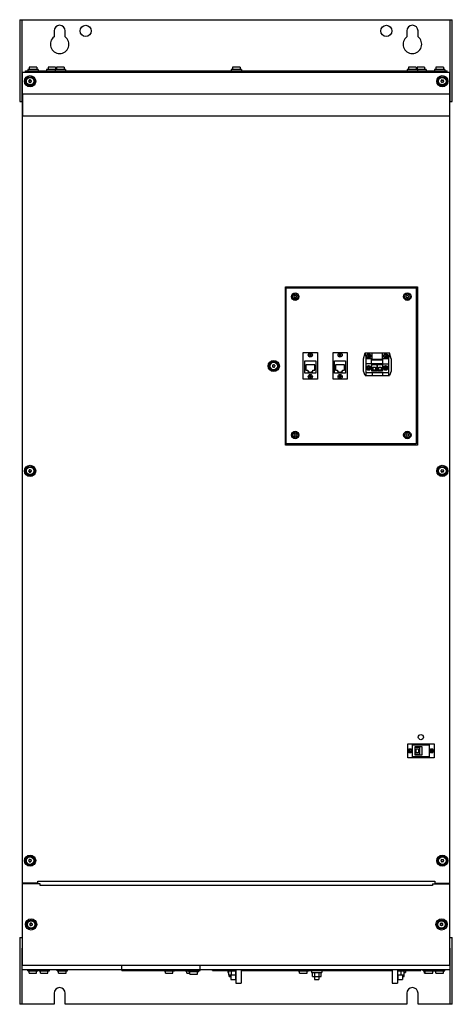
# Model space of a CAD drawing. Header units: millimetres. Extents: x 274 to 855, y 111 to 1435.
import ezdxf

# ---------------------------------------------------------------- set-up
doc = ezdxf.new("R2010")
doc.units = ezdxf.units.MM
doc.header["$LTSCALE"] = 101.439835
for name, color, linetype in [('00_COMPONENTS', 7, 'CONTINUOUS'), ('00_COMPONENTS_1', 7, 'CONTINUOUS'), ('00_COMPONENTS_2', 7, 'CONTINUOUS'), ('00_COMPONENTS_3', 7, 'CONTINUOUS'), ('00_COMPONENTS_4', 7, 'CONTINUOUS')]:
    doc.layers.add(name, color=color, linetype=linetype)

msp = doc.modelspace()

# ---------------------------------------------------------------- linework, layer by layer
at = {"layer": '00_COMPONENTS', "color": 7, "linetype": 'Continuous'}
for p, q in [((284.7, 1368.1), (284.7, 1366.5)), ((298.7, 1368.1), (284.7, 1368.1)), ((286.7, 1371.6), (286.7, 1368.1)), ((296.7, 1371.6), (286.7, 1371.6)), ((296.7, 1371.6), (296.7, 1368.1)), ((298.7, 1368.1), (298.7, 1366.5)), ((309.9, 1368.1), (309.9, 1366.5)), ((335.5, 1368.1), (309.9, 1368.1)), ((311.9, 1371.6), (311.9, 1368.1)), ((321.9, 1371.6), (311.9, 1371.6)), ((321.5, 1368.1), (321.5, 1366.5)), ((321.9, 1371.6), (321.9, 1368.1)), ((323.5, 1371.6), (323.5, 1368.1)), ((333.5, 1371.6), (323.5, 1371.6)), ((325.2, 1366.5), (331.7, 1366.5)), ((333.5, 1371.6), (333.5, 1368.1)), ((335.5, 1368.1), (335.5, 1366.5)), ((557.9, 1368.1), (557.9, 1366.5)), ((571.9, 1368.1), (557.9, 1368.1)), ((559.9, 1371.6), (559.9, 1368.1)), ((569.9, 1371.6), (559.9, 1371.6)), ((561.6, 1366.5), (568.1, 1366.5)), ((569.9, 1371.6), (569.9, 1368.1)), ((571.9, 1368.1), (571.9, 1366.5)), ((794.3, 1368.1), (794.3, 1366.5)), ((819.9, 1368.1), (794.3, 1368.1)), ((796.3, 1371.6), (796.3, 1368.1)), ((806.3, 1371.6), (796.3, 1371.6)), ((798, 1366.5), (804.5, 1366.5)), ((806.3, 1371.6), (806.3, 1368.1)), ((807.9, 1371.6), (807.9, 1368.1)), ((817.9, 1371.6), (807.9, 1371.6)), ((808.3, 1368.1), (808.3, 1366.5)), ((817.9, 1371.6), (817.9, 1368.1)), ((819.9, 1368.1), (819.9, 1366.5)), ((831.1, 1368.1), (831.1, 1366.5)), ((845.1, 1368.1), (831.1, 1368.1)), ((833.1, 1371.6), (833.1, 1368.1)), ((843.1, 1371.6), (833.1, 1371.6)), ((843.1, 1371.6), (843.1, 1368.1)), ((845.1, 1368.1), (845.1, 1366.5)), ((284.6, 156.6), (284.6, 158.2)), ((284.6, 156.6), (298.6, 156.6)), ((286.6, 153.1), (286.6, 156.6)), ((286.6, 153.1), (296.6, 153.1)), ((296.6, 153.1), (296.6, 156.6)), ((298.6, 156.6), (298.6, 158.2)), ((299.8, 156.6), (299.8, 158.2)), ((299.8, 156.6), (313.8, 156.6)), ((301.8, 153.1), (301.8, 156.6)), ((301.8, 153.1), (311.8, 153.1)), ((311.8, 153.1), (311.8, 156.6)), ((313.8, 156.6), (313.8, 158.2)), ((324.1, 156.6), (324.1, 158.2)), ((324.1, 156.6), (338.1, 156.6)), ((326.1, 153.1), (326.1, 156.6)), ((326.1, 153.1), (336.1, 153.1)), ((336.1, 153.1), (336.1, 156.6)), ((338.1, 156.6), (338.1, 158.2)), ((467.8, 156.6), (467.8, 157.1)), ((467.8, 156.6), (481.8, 156.6)), ((469.8, 153.1), (469.8, 156.6)), ((469.8, 153.1), (479.8, 153.1)), ((479.8, 153.1), (479.8, 156.6)), ((481.8, 156.6), (481.8, 157.1)), ((496.3, 156.6), (496.3, 157.1)), ((496.3, 156.6), (500.6, 156.6)), ((498.3, 153.1), (498.3, 156.6)), ((498.3, 153.1), (502.6, 153.1)), ((500.6, 155.5), (500.6, 157.1)), ((500.6, 155.5), (514.6, 155.5)), ((502.6, 152), (502.6, 155.5)), ((502.6, 152), (512.6, 152)), ((512.6, 152), (512.6, 155.5)), ((514.6, 155.5), (514.6, 157.1)), ((647.9, 156.6), (647.9, 157.1)), ((647.9, 156.6), (661.9, 156.6)), ((649.9, 153.1), (649.9, 156.6)), ((649.9, 153.1), (659.9, 153.1)), ((659.9, 153.1), (659.9, 156.6)), ((661.9, 156.6), (661.9, 157.1)), ((815.9, 156.6), (815.9, 158.2)), ((815.9, 156.6), (830.8, 156.6)), ((816.8, 156.6), (816.8, 158.2)), ((817.9, 153.1), (817.9, 156.6)), ((817.9, 153.1), (828.8, 153.1)), ((818.8, 153.1), (818.8, 156.6)), ((828.8, 153.1), (828.8, 156.6)), ((830.8, 156.6), (830.8, 158.2)), ((831.1, 156.6), (831.1, 158.2)), ((831.1, 156.6), (845.1, 156.6)), ((833.1, 153.1), (833.1, 156.6)), ((833.1, 153.1), (843.1, 153.1)), ((843.1, 153.1), (843.1, 156.6)), ((845.1, 156.6), (845.1, 158.2))]:
    msp.add_line(p, q, dxfattribs=at)
at = {"layer": '00_COMPONENTS_1', "color": 7, "linetype": 'Continuous'}
for centre, radius in [((287.8, 1352.5), 6), ((287.8, 1352.5), 5), ((841.6, 1352.5), 6), ((841.6, 1352.5), 5), ((615.2, 969.6), 6), ((615.2, 969.6), 5), ((287.8, 828.6), 6), ((841.6, 828.6), 6), ((287.8, 828.6), 5), ((841.6, 828.6), 5), ((287.8, 304.6), 6), ((287.8, 304.6), 5), ((841.6, 304.6), 6), ((841.6, 304.6), 5), ((289.2, 218.8), 6), ((289.2, 218.8), 5), ((840.6, 218.8), 6), ((840.6, 218.8), 5)]:
    msp.add_circle(centre, radius, dxfattribs=at)
for centre, radius, start, end in [((286.2, 1352.5), 0.39, 103.3418, 256.6582), ((286, 1353.6), 0.682, 283.3418, 16.6582), ((286, 1351.5), 0.682, 343.3418, 76.6582), ((287, 1353.9), 0.39, 43.3418, 196.6582), ((287, 1351.2), 0.39, 163.3418, 316.6582), ((287.8, 1354.6), 0.682, 223.3418, 316.6582), ((287.8, 1350.4), 0.682, 43.3418, 136.6582), ((288.6, 1353.9), 0.39, 343.3418, 136.6582), ((288.6, 1351.2), 0.39, 223.3418, 16.6582), ((289.6, 1353.6), 0.682, 163.3418, 256.6582), ((289.6, 1351.5), 0.682, 103.3418, 196.6582), ((289.4, 1352.5), 0.39, 283.3418, 76.6582), ((840, 1352.5), 0.39, 103.3418, 256.6582), ((839.8, 1353.6), 0.682, 283.3418, 16.6582), ((839.8, 1351.5), 0.682, 343.3418, 76.6582), ((840.8, 1353.9), 0.39, 43.3418, 196.6582), ((840.8, 1351.2), 0.39, 163.3418, 316.6582), ((841.6, 1354.6), 0.682, 223.3418, 316.6582), ((841.6, 1350.4), 0.682, 43.3418, 136.6582), ((842.4, 1353.9), 0.39, 343.3418, 136.6582), ((842.4, 1351.2), 0.39, 223.3418, 16.6582), ((843.4, 1353.6), 0.682, 163.3418, 256.6582), ((843.4, 1351.5), 0.682, 103.3418, 196.6582), ((843.2, 1352.5), 0.39, 283.3418, 76.6582), ((613.7, 969.6), 0.39, 103.3418, 256.6582), ((613.4, 970.6), 0.682, 283.3418, 16.6582), ((613.4, 968.5), 0.682, 343.3418, 76.6582), ((614.4, 970.9), 0.39, 43.3418, 196.6582), ((614.4, 968.2), 0.39, 163.3418, 316.6582), ((615.2, 971.7), 0.682, 223.3418, 316.6582), ((615.2, 967.5), 0.682, 43.3418, 136.6582), ((616, 970.9), 0.39, 343.3418, 136.6582), ((616, 968.2), 0.39, 223.3418, 16.6582), ((617, 970.6), 0.682, 163.3418, 256.6582), ((617, 968.5), 0.682, 103.3418, 196.6582), ((616.8, 969.6), 0.39, 283.3418, 76.6582), ((286.2, 828.6), 0.39, 103.3418, 256.6582), ((286, 829.6), 0.682, 283.3418, 16.6582), ((286, 827.5), 0.682, 343.3418, 76.6582), ((287, 829.9), 0.39, 43.3418, 196.6582), ((287, 827.2), 0.39, 163.3418, 316.6582), ((287.8, 830.7), 0.682, 223.3418, 316.6582), ((287.8, 826.5), 0.682, 43.3418, 136.6582), ((288.6, 829.9), 0.39, 343.3418, 136.6582), ((288.6, 827.2), 0.39, 223.3418, 16.6582), ((289.6, 829.6), 0.682, 163.3418, 256.6582), ((289.6, 827.5), 0.682, 103.3418, 196.6582), ((289.4, 828.6), 0.39, 283.3418, 76.6582), ((840, 828.6), 0.39, 103.3418, 256.6582), ((839.8, 829.6), 0.682, 283.3418, 16.6582), ((839.8, 827.5), 0.682, 343.3418, 76.6582), ((840.8, 829.9), 0.39, 43.3418, 196.6582), ((840.8, 827.2), 0.39, 163.3418, 316.6582), ((841.6, 830.7), 0.682, 223.3418, 316.6582), ((841.6, 826.5), 0.682, 43.3418, 136.6582), ((842.4, 829.9), 0.39, 343.3418, 136.6582), ((842.4, 827.2), 0.39, 223.3418, 16.6582), ((843.4, 829.6), 0.682, 163.3418, 256.6582), ((843.4, 827.5), 0.682, 103.3418, 196.6582), ((843.2, 828.6), 0.39, 283.3418, 76.6582), ((286.2, 304.6), 0.39, 103.3418, 256.6582), ((286, 305.7), 0.682, 283.3418, 16.6582), ((287, 306), 0.39, 43.3418, 196.6582), ((287.8, 306.7), 0.682, 223.3418, 316.6582), ((288.6, 306), 0.39, 343.3418, 136.6582), ((289.6, 305.7), 0.682, 163.3418, 256.6582), ((289.4, 304.6), 0.39, 283.3418, 76.6582), ((840, 304.6), 0.39, 103.3418, 256.6582), ((839.8, 305.7), 0.682, 283.3418, 16.6582), ((840.8, 306), 0.39, 43.3418, 196.6582), ((841.6, 306.7), 0.682, 223.3418, 316.6582), ((842.4, 306), 0.39, 343.3418, 136.6582), ((843.4, 305.7), 0.682, 163.3418, 256.6582), ((843.2, 304.6), 0.39, 283.3418, 76.6582), ((286, 303.6), 0.682, 343.3418, 76.6582), ((287, 303.3), 0.39, 163.3418, 316.6582), ((287.8, 302.5), 0.682, 43.3418, 136.6582), ((288.6, 303.3), 0.39, 223.3418, 16.6582), ((289.6, 303.6), 0.682, 103.3418, 196.6582), ((839.8, 303.6), 0.682, 343.3418, 76.6582), ((840.8, 303.3), 0.39, 163.3418, 316.6582), ((841.6, 302.5), 0.682, 43.3418, 136.6582), ((842.4, 303.3), 0.39, 223.3418, 16.6582), ((843.4, 303.6), 0.682, 103.3418, 196.6582), ((287.6, 218.8), 0.39, 103.3418, 256.6582), ((287.3, 219.9), 0.682, 283.3418, 16.6582), ((287.3, 217.8), 0.682, 343.3418, 76.6582), ((288.4, 220.2), 0.39, 43.3418, 196.6582), ((288.4, 217.5), 0.39, 163.3418, 316.6582), ((289.2, 220.9), 0.682, 223.3418, 316.6582), ((289.2, 216.7), 0.682, 43.3418, 136.6582), ((289.9, 220.2), 0.39, 343.3418, 136.6582), ((289.9, 217.5), 0.39, 223.3418, 16.6582), ((291, 219.9), 0.682, 163.3418, 256.6582), ((291, 217.8), 0.682, 103.3418, 196.6582), ((290.7, 218.8), 0.39, 283.3418, 76.6582), ((839, 218.8), 0.39, 103.3418, 256.6582), ((838.7, 219.9), 0.682, 283.3418, 16.6582), ((838.7, 217.8), 0.682, 343.3418, 76.6582), ((839.8, 220.2), 0.39, 43.3418, 196.6582), ((839.8, 217.5), 0.39, 163.3418, 316.6582), ((840.6, 220.9), 0.682, 223.3418, 316.6582), ((840.6, 216.7), 0.682, 43.3418, 136.6582), ((841.3, 220.2), 0.39, 343.3418, 136.6582), ((841.3, 217.5), 0.39, 223.3418, 16.6582), ((842.4, 219.9), 0.682, 163.3418, 256.6582), ((842.4, 217.8), 0.682, 103.3418, 196.6582), ((842.1, 218.8), 0.39, 283.3418, 76.6582)]:
    msp.add_arc(centre, radius, start, end, dxfattribs=at)
at = {"layer": '00_COMPONENTS_2', "color": 7, "linetype": 'Continuous'}
for centre in [(664.3, 984.4), (704.3, 984.4), (742.8, 983), (765.7, 983), (664.3, 955.4), (704.3, 955.4), (798.4, 452.2), (827.4, 452.2)]:
    msp.add_circle(centre, 2.8, dxfattribs=at)
for centre, radius, start, end in [((663.3, 985), 0.28, 72.5141, 225.8306), ((663.3, 983.8), 0.28, 132.5141, 285.8306), ((662.8, 984.4), 0.49, 312.5141, 45.8306), ((663.5, 985.7), 0.49, 252.5141, 345.8306), ((663.5, 983.1), 0.49, 12.5141, 105.8306), ((664.3, 985.5), 0.28, 12.5141, 165.8306), ((664.3, 983.3), 0.28, 192.5141, 345.8306), ((665, 983.1), 0.49, 72.5141, 165.8306), ((665, 985.7), 0.49, 192.5141, 285.8306), ((665.2, 983.8), 0.28, 252.5141, 45.8306), ((665.2, 984.9), 0.28, 312.5141, 105.8306), ((665.8, 984.4), 0.49, 132.5141, 225.8306), ((703.3, 985), 0.28, 72.5141, 225.8306), ((703.3, 983.8), 0.28, 132.5141, 285.8306), ((702.8, 984.4), 0.49, 312.5141, 45.8306), ((703.5, 985.7), 0.49, 252.5141, 345.8306), ((703.5, 983.1), 0.49, 12.5141, 105.8306), ((704.3, 985.5), 0.28, 12.5141, 165.8306), ((704.3, 983.3), 0.28, 192.5141, 345.8306), ((705, 983.1), 0.49, 72.5141, 165.8306), ((705, 985.7), 0.49, 192.5141, 285.8306), ((705.2, 983.8), 0.28, 252.5141, 45.8306), ((705.2, 984.9), 0.28, 312.5141, 105.8306), ((705.8, 984.4), 0.49, 132.5141, 225.8306), ((741.9, 983.6), 0.28, 72.5141, 225.8306), ((741.9, 982.5), 0.28, 132.5141, 285.8306), ((741.3, 983.1), 0.49, 312.5141, 45.8306), ((742.1, 981.8), 0.49, 12.5141, 105.8306), ((742.1, 984.3), 0.49, 252.5141, 345.8306), ((742.9, 984.2), 0.28, 12.5141, 165.8306), ((742.8, 981.9), 0.28, 192.5141, 345.8306), ((743.6, 984.3), 0.49, 192.5141, 285.8306), ((743.6, 981.7), 0.49, 72.5141, 165.8306), ((743.8, 983.6), 0.28, 312.5141, 105.8306), ((743.8, 982.5), 0.28, 252.5141, 45.8306), ((744.3, 983), 0.49, 132.5141, 225.8306), ((764.7, 982.5), 0.28, 132.5141, 285.8306), ((764.7, 983.6), 0.28, 72.5141, 225.8306), ((764.2, 983.1), 0.49, 312.5141, 45.8306), ((765, 984.3), 0.49, 252.5141, 345.8306), ((764.9, 981.8), 0.49, 12.5141, 105.8306), ((765.7, 984.2), 0.28, 12.5141, 165.8306), ((765.7, 981.9), 0.28, 192.5141, 345.8306), ((766.5, 984.3), 0.49, 192.5141, 285.8306), ((766.4, 981.7), 0.49, 72.5141, 165.8306), ((766.7, 983.6), 0.28, 312.5141, 105.8306), ((766.7, 982.5), 0.28, 252.5141, 45.8306), ((767.2, 983), 0.49, 132.5141, 225.8306), ((663.3, 956), 0.28, 72.5141, 225.8306), ((663.3, 954.8), 0.28, 132.5141, 285.8306), ((662.8, 955.4), 0.49, 312.5141, 45.8306), ((663.5, 956.7), 0.49, 252.5141, 345.8306), ((663.5, 954.1), 0.49, 12.5141, 105.8306), ((664.3, 956.5), 0.28, 12.5141, 165.8306), ((664.3, 954.3), 0.28, 192.5141, 345.8306), ((665, 954.1), 0.49, 72.5141, 165.8306), ((665, 956.7), 0.49, 192.5141, 285.8306), ((665.2, 954.8), 0.28, 252.5141, 45.8306), ((665.2, 955.9), 0.28, 312.5141, 105.8306), ((665.8, 955.4), 0.49, 132.5141, 225.8306), ((703.3, 956), 0.28, 72.5141, 225.8306), ((703.3, 954.8), 0.28, 132.5141, 285.8306), ((702.8, 955.4), 0.49, 312.5141, 45.8306), ((703.5, 956.7), 0.49, 252.5141, 345.8306), ((703.5, 954.1), 0.49, 12.5141, 105.8306), ((704.3, 956.5), 0.28, 12.5141, 165.8306), ((704.3, 954.3), 0.28, 192.5141, 345.8306), ((705, 954.1), 0.49, 72.5141, 165.8306), ((705, 956.7), 0.49, 192.5141, 285.8306), ((705.2, 954.8), 0.28, 252.5141, 45.8306), ((705.2, 955.9), 0.28, 312.5141, 105.8306), ((705.8, 955.4), 0.49, 132.5141, 225.8306), ((797.4, 451.7), 0.28, 132.5141, 285.8306), ((797.4, 452.8), 0.28, 72.5141, 225.8306), ((796.9, 452.3), 0.49, 312.5141, 45.8306), ((797.7, 453.6), 0.49, 252.5141, 345.8306), ((797.6, 451), 0.49, 12.5141, 105.8306), ((798.4, 453.4), 0.28, 12.5141, 165.8306), ((798.4, 451.1), 0.28, 192.5141, 345.8306), ((799.1, 450.9), 0.49, 72.5141, 165.8306), ((799.2, 453.5), 0.49, 192.5141, 285.8306), ((799.4, 452.8), 0.28, 312.5141, 105.8306), ((799.4, 451.7), 0.28, 252.5141, 45.8306), ((799.9, 452.2), 0.49, 132.5141, 225.8306), ((826.4, 451.7), 0.28, 132.5141, 285.8306), ((826.4, 452.8), 0.28, 72.5141, 225.8306), ((825.9, 452.3), 0.49, 312.5141, 45.8306), ((826.7, 453.6), 0.49, 252.5141, 345.8306), ((826.6, 451), 0.49, 12.5141, 105.8306), ((827.4, 453.4), 0.28, 12.5141, 165.8306), ((827.4, 451.1), 0.28, 192.5141, 345.8306), ((828.2, 453.5), 0.49, 192.5141, 285.8306), ((828.1, 450.9), 0.49, 72.5141, 165.8306), ((828.4, 452.8), 0.28, 312.5141, 105.8306), ((828.4, 451.7), 0.28, 252.5141, 45.8306), ((828.9, 452.2), 0.49, 132.5141, 225.8306)]:
    msp.add_arc(centre, radius, start, end, dxfattribs=at)
at = {"layer": '00_COMPONENTS_3', "color": 7, "linetype": 'Continuous'}
for p, q in [((273.9, 1435.2), (273.9, 1325.2)), ((273.9, 1435.2), (855.1, 1435.2)), ((276.9, 1435.2), (276.9, 1325.2)), ((852.1, 1325.2), (852.1, 1435.2)), ((855.1, 1325.2), (855.1, 1435.2)), ((320, 1420.2), (320, 1412.2)), ((335, 1412.2), (335, 1420.2)), ((794, 1420.2), (794, 1412.2)), ((809, 1412.2), (809, 1420.2)), ((277.8, 163.8), (277.8, 1364.6)), ((277.8, 1364.6), (851.4, 1364.6)), ((281.5, 1364.6), (281.5, 1366.5)), ((281.5, 1366.5), (327.4, 1366.5)), ((331.7, 1366.5), (563.8, 1366.5)), ((568.1, 1366.5), (800.2, 1366.5)), ((804.5, 1366.5), (848.3, 1366.5)), ((848.3, 1364.6), (848.3, 1366.5)), ((851.4, 1364.6), (851.4, 163.8)), ((276.9, 1363), (277.8, 1363)), ((851.4, 1363), (852.1, 1363)), ((273.9, 1325.2), (277.5, 1325.2)), ((277.5, 201.4), (277.5, 1325.2)), ((278.2, 1305.6), (278.2, 1335.6)), ((278.2, 1335.6), (851.2, 1335.6)), ((851.2, 1335.6), (851.2, 1305.6)), ((851.4, 1325.2), (855.1, 1325.2)), ((851.2, 1305.6), (278.2, 1305.6)), ((630.8, 863.1), (630.8, 1076.1)), ((630.8, 1076.1), (808.5, 1076.1)), ((631.9, 864.9), (631.9, 1074.9)), ((631.9, 1074.9), (806.6, 1074.9)), ((806.6, 1074.9), (806.6, 864.9)), ((808.5, 1076.1), (808.5, 863.1)), ((654.8, 952.1), (654.8, 987.7)), ((654.8, 987.7), (673.8, 987.7)), ((673.8, 987.7), (673.8, 952.1)), ((694.8, 952.1), (694.8, 987.7)), ((694.8, 987.7), (713.8, 987.7)), ((713.8, 987.7), (713.8, 952.1)), ((735.9, 979.1), (738.1, 987.2)), ((738.1, 986), (738.1, 987.2)), ((738.1, 987.2), (770.5, 987.2)), ((738.1, 986), (738.8, 981.3)), ((738.8, 981.3), (738.8, 956.7)), ((738.8, 979.8), (747.5, 979.8)), ((747.5, 978.6), (747.5, 987.2)), ((761.1, 978.6), (761.1, 987.2)), ((761.1, 979.8), (769.5, 979.8)), ((770.6, 986.8), (769.5, 979.8)), ((769.5, 979.8), (769.5, 972.4)), ((772.7, 979.1), (770.5, 987.2)), ((656.8, 960.2), (656.8, 976.7)), ((656.8, 976.7), (671.7, 976.7)), ((657, 959.8), (657, 976.1)), ((657, 976.1), (657.2, 976.1)), ((657.2, 976.1), (657.2, 976.4)), ((657.2, 976.4), (671.3, 976.4)), ((658.3, 971), (658.3, 964.1)), ((670.2, 971), (658.3, 971)), ((670.2, 964.1), (670.2, 971)), ((671.3, 976.4), (671.3, 976.1)), ((671.3, 976.1), (671.6, 976.1)), ((671.6, 976.1), (671.6, 959.8)), ((671.7, 976.7), (671.7, 960.2)), ((696.8, 960.2), (696.8, 976.7)), ((696.8, 976.7), (711.7, 976.7)), ((697, 959.8), (697, 976.1)), ((697, 976.1), (697.2, 976.1)), ((697.2, 976.1), (697.2, 976.4)), ((697.2, 976.4), (711.3, 976.4)), ((698.3, 971), (698.3, 963.9)), ((710.2, 971), (698.3, 971)), ((710.2, 964.1), (710.2, 971)), ((711.3, 976.4), (711.3, 976.1)), ((711.3, 976.1), (711.6, 976.1)), ((711.6, 976.1), (711.6, 959.8)), ((711.7, 976.7), (711.7, 960.2)), ((735.9, 962.8), (735.9, 979.1)), ((746.4, 972.4), (738.8, 972.4)), ((741.9, 966.9), (740.5, 965.6)), ((740.8, 968), (741.9, 966.9)), ((742.7, 967.7), (741.5, 968.8)), ((744, 969.1), (742.7, 967.7)), ((743.3, 967.1), (744.6, 968.4)), ((744.4, 966), (743.3, 967.1)), ((746.4, 972.4), (746.4, 978.6)), ((746.4, 978.6), (761.6, 978.6)), ((746.4, 977.7), (761.6, 977.7)), ((761.6, 972.6), (746.4, 972.6)), ((746.9, 962.8), (746.9, 971.7)), ((746.9, 971.7), (753.5, 971.7)), ((748.6, 964), (748.6, 968.1)), ((748.6, 968.1), (751.8, 968.1)), ((751.8, 968.1), (751.8, 964)), ((753.5, 971.7), (753.5, 962.8)), ((754.5, 962.8), (754.5, 971.7)), ((754.5, 971.7), (761.1, 971.7)), ((756.2, 964), (756.2, 968.1)), ((756.2, 968.1), (759.4, 968.1)), ((759.4, 968.1), (759.4, 964)), ((761.1, 971.7), (761.1, 962.8)), ((761.6, 972.4), (761.6, 978.6)), ((761.6, 972.4), (769.5, 972.4)), ((764.7, 966.9), (763.4, 965.6)), ((763.6, 968), (764.7, 966.9)), ((765.5, 967.7), (764.4, 968.8)), ((766.9, 969.1), (765.5, 967.7)), ((766.1, 967.1), (767.5, 968.4)), ((767.3, 966), (766.1, 967.1)), ((769.3, 972.4), (769.3, 960.5)), ((772.7, 979.1), (772.7, 962.7)), ((671.6, 959.8), (657, 959.8)), ((658.3, 964.1), (661, 964.1)), ((661, 964.1), (661, 962.4)), ((661, 962.4), (662.1, 962.4)), ((662.1, 962.4), (662.1, 961.2)), ((662.1, 961.2), (666.4, 961.2)), ((666.4, 961.2), (666.4, 962.4)), ((666.4, 962.4), (667.5, 962.4)), ((667.5, 962.4), (667.5, 964.1)), ((667.5, 964.1), (670.2, 964.1)), ((711.6, 959.8), (697, 959.8)), ((698.3, 963.9), (700.9, 963.9)), ((700.9, 963.9), (700.9, 962.2)), ((700.9, 962.2), (702, 962.2)), ((702, 962.2), (702, 961.2)), ((702, 961.2), (706.4, 961.2)), ((706.4, 961.2), (706.4, 962.4)), ((706.4, 962.4), (707.5, 962.4)), ((707.5, 962.4), (707.5, 964.1)), ((707.5, 964.1), (710.2, 964.1)), ((738.1, 956.7), (735.9, 962.8)), ((738.1, 956.7), (770.5, 956.7)), ((769.5, 960.5), (738.8, 960.5)), ((741.2, 964.9), (742.5, 966.3)), ((742.5, 966.3), (743.6, 965.2)), ((753.5, 962.8), (746.9, 962.8)), ((747.5, 960.5), (747.5, 956.7)), ((751.8, 964), (748.6, 964)), ((761.1, 962.8), (754.5, 962.8)), ((759.4, 964), (756.2, 964)), ((761.1, 960.5), (761.1, 956.7)), ((764, 964.9), (765.4, 966.3)), ((765.4, 966.3), (766.5, 965.2)), ((769.5, 960.5), (769.5, 956.7)), ((772.7, 962.7), (770.5, 956.7)), ((673.8, 952.1), (654.8, 952.1)), ((713.8, 952.1), (694.8, 952.1)), ((808.5, 863.1), (630.8, 863.1)), ((806.6, 864.9), (631.9, 864.9)), ((795.1, 461.8), (830.7, 461.8)), ((795.1, 442.7), (795.1, 461.8)), ((801.8, 460.4), (824, 460.4)), ((801.8, 444.1), (801.8, 460.4)), ((814.4, 457.7), (804.9, 457.7)), ((804.9, 457.7), (804.9, 446.7)), ((805.9, 456.6), (804.9, 455.6)), ((811.5, 456.6), (805.9, 456.6)), ((806.5, 455), (809.5, 455)), ((806.5, 449.4), (806.5, 455)), ((809.5, 455), (809.5, 449.4)), ((811.5, 447.9), (811.5, 456.6)), ((814.4, 446.7), (814.4, 457.7)), ((824, 460.4), (824, 444.1)), ((830.7, 461.8), (830.7, 442.7)), ((830.7, 442.7), (795.1, 442.7)), ((824, 444.1), (801.8, 444.1)), ((804.9, 448.9), (805.9, 447.9)), ((804.9, 446.7), (814.4, 446.7)), ((805.9, 447.9), (811.5, 447.9)), ((809.5, 449.4), (806.5, 449.4)), ((298, 274.4), (277.8, 274.4)), ((301.2, 273.6), (277.8, 273.6)), ((298, 276.8), (831.4, 276.8)), ((298, 274.4), (298, 276.8)), ((301.2, 271.2), (301.2, 273.6)), ((828.6, 271.2), (301.2, 271.2)), ((828.6, 273.6), (851.4, 273.6)), ((828.6, 273.6), (828.6, 271.2)), ((831.4, 276.8), (831.4, 274.4)), ((831.4, 274.4), (851.4, 274.4)), ((273.9, 201.4), (277.8, 201.4)), ((273.9, 201.4), (273.9, 111.4)), ((851.4, 201.4), (855.1, 201.4)), ((855.1, 111.4), (855.1, 201.4)), ((277.8, 187), (276.9, 187)), ((276.9, 187), (276.9, 111.4)), ((852.1, 187), (851.4, 187)), ((852.1, 111.4), (852.1, 187)), ((851.4, 163.8), (277.8, 163.8)), ((410.9, 157.1), (410.9, 163.8)), ((516.1, 157.1), (516.1, 163.8)), ((276.9, 158.2), (852.1, 158.2)), ((410.9, 157.1), (516.1, 157.1)), ((532.9, 157.1), (532.9, 158.2)), ((532.9, 157.1), (564.4, 157.1)), ((553.7, 157.1), (553.7, 154)), ((553.7, 156.5), (564.4, 156.5)), ((553.7, 154), (554.9, 154)), ((554.9, 151), (554.9, 156.5)), ((554.9, 151), (564.1, 151)), ((555.3, 149), (555.3, 151)), ((555.3, 149), (557.7, 149)), ((556.1, 149), (556.1, 151)), ((557.7, 151), (557.7, 144.9)), ((558.3, 151), (558.3, 156.5)), ((563.7, 151), (563.7, 144.9)), ((563.7, 149), (564.4, 149)), ((564.1, 151), (564.1, 156.5)), ((564.4, 158.2), (564.4, 139.9)), ((571.5, 158.2), (571.5, 139.9)), ((571.5, 157.1), (774.4, 157.1)), ((665.9, 157.1), (665.9, 154)), ((665.9, 154), (679.9, 154)), ((667.2, 149), (667.2, 154)), ((667.2, 149), (678.7, 149)), ((669.9, 149), (669.9, 144.9)), ((670.5, 149), (670.5, 154)), ((675.9, 149), (675.9, 144.9)), ((676.3, 149), (676.3, 154)), ((678.7, 149), (678.7, 154)), ((679.9, 157.1), (679.9, 154)), ((774.4, 158.2), (774.4, 139.9)), ((781.5, 158.2), (781.5, 139.9)), ((781.5, 157.1), (812.9, 157.1)), ((781.5, 156.5), (792.1, 156.5)), ((781.5, 151), (790.6, 151)), ((781.5, 149), (782.1, 149)), ((782.1, 151), (782.1, 144.9)), ((786.3, 151), (786.3, 156.5)), ((788.1, 151), (788.1, 144.9)), ((788.1, 149), (790.4, 149)), ((789.8, 149), (789.8, 151)), ((790.4, 149), (790.4, 151)), ((790.6, 151), (790.6, 156.5)), ((790.6, 154), (792.1, 154)), ((792.1, 157.1), (792.1, 154)), ((812.9, 157.1), (812.9, 158.2)), ((557.7, 144.9), (563.7, 144.9)), ((564.4, 139.9), (571.5, 139.9)), ((669.9, 144.9), (675.9, 144.9)), ((774.4, 139.9), (781.5, 139.9)), ((782.1, 144.9), (788.1, 144.9)), ((320, 126.4), (320, 111.4)), ((335, 111.4), (335, 126.4)), ((794, 126.4), (794, 111.4)), ((809, 111.4), (809, 126.4)), ((320, 111.4), (273.9, 111.4)), ((794, 111.4), (335, 111.4)), ((855.1, 111.4), (809, 111.4))]:
    msp.add_line(p, q, dxfattribs=at)
for centre, radius in [((362.5, 1420.2), 7.5), ((766.5, 1420.2), 7.5), ((287.8, 1352.5), 7.5), ((841.6, 1352.5), 7.5), ((742.8, 983), 3), ((765.7, 983), 3), ((615.2, 969.6), 7.5), ((742.6, 967), 3.2), ((765.5, 967), 3.2), ((287.8, 828.6), 7.5), ((841.6, 828.6), 7.5), ((812.9, 470.7), 3.5), ((287.8, 304.6), 7.5), ((841.6, 304.6), 7.5), ((289.2, 218.8), 7.5), ((840.6, 218.8), 7.5)]:
    msp.add_circle(centre, radius, dxfattribs=at)
for centre, radius, start, end in [((327.5, 1420.2), 7.5, 0, 180), ((801.5, 1420.2), 7.5, 0, 180), ((327.5, 1402.2), 12.5, 126.8699, 53.1301), ((801.5, 1402.2), 12.5, 126.8699, 53.1301), ((742.6, 967), 2.5, 235.4598, 230.8478), ((742.6, 967), 2.08, 120.3128, 150.5978), ((765.5, 967), 2.5, 235.4598, 230.8478), ((765.5, 967), 2.08, 120.3152, 150.5978), ((742.6, 967), 2.08, 299.395, 329.8914), ((765.5, 967), 2.08, 299.395, 329.6781), ((327.5, 126.4), 7.5, 0, 180), ((801.5, 126.4), 7.5, 0, 180)]:
    msp.add_arc(centre, radius, start, end, dxfattribs=at)
at = {"layer": '00_COMPONENTS_4', "color": 7, "linetype": 'Continuous'}
for centre, radius in [((643.9, 1062.9), 5), ((643.9, 1062.9), 3.64), ((794.6, 1062.9), 5), ((794.6, 1062.9), 3.64), ((643.9, 876.9), 5), ((643.9, 876.9), 3.64), ((794.6, 876.9), 5), ((794.6, 876.9), 3.64)]:
    msp.add_circle(centre, radius, dxfattribs=at)
for centre, radius, start, end in [((642.4, 1062.9), 0.39, 103.3418, 256.6582), ((642.1, 1063.9), 0.682, 283.3418, 16.6582), ((642.1, 1061.8), 0.682, 343.3418, 76.6582), ((643.1, 1064.2), 0.39, 43.3418, 196.6582), ((643.1, 1061.5), 0.39, 163.3418, 316.6582), ((643.9, 1065), 0.682, 223.3418, 316.6582), ((643.9, 1060.8), 0.682, 43.3418, 136.6582), ((644.7, 1064.2), 0.39, 343.3418, 136.6582), ((644.7, 1061.5), 0.39, 223.3418, 16.6582), ((645.7, 1063.9), 0.682, 163.3418, 256.6582), ((645.7, 1061.8), 0.682, 103.3418, 196.6582), ((645.5, 1062.9), 0.39, 283.3418, 76.6582), ((793.1, 1062.9), 0.39, 103.3418, 256.6582), ((792.8, 1063.9), 0.682, 283.3418, 16.6582), ((792.8, 1061.8), 0.682, 343.3418, 76.6582), ((793.8, 1064.2), 0.39, 43.3418, 196.6582), ((793.8, 1061.5), 0.39, 163.3418, 316.6582), ((794.6, 1065), 0.682, 223.3418, 316.6582), ((794.6, 1060.8), 0.682, 43.3418, 136.6582), ((795.4, 1064.2), 0.39, 343.3418, 136.6582), ((795.4, 1061.5), 0.39, 223.3418, 16.6582), ((796.4, 1063.9), 0.682, 163.3418, 256.6582), ((796.4, 1061.8), 0.682, 103.3418, 196.6582), ((796.2, 1062.9), 0.39, 283.3418, 76.6582), ((642.4, 876.9), 0.39, 103.3418, 256.6582), ((642.1, 877.9), 0.682, 283.3418, 16.6582), ((642.1, 875.8), 0.682, 343.3418, 76.6582), ((643.1, 878.2), 0.39, 43.3418, 196.6582), ((643.1, 875.5), 0.39, 163.3418, 316.6582), ((643.9, 879), 0.682, 223.3418, 316.6582), ((643.9, 874.8), 0.682, 43.3418, 136.6582), ((644.7, 878.2), 0.39, 343.3418, 136.6582), ((644.7, 875.5), 0.39, 223.3418, 16.6582), ((645.7, 877.9), 0.682, 163.3418, 256.6582), ((645.7, 875.8), 0.682, 103.3418, 196.6582), ((645.5, 876.9), 0.39, 283.3418, 76.6582), ((793.1, 876.9), 0.39, 103.3418, 256.6582), ((792.8, 877.9), 0.682, 283.3418, 16.6582), ((792.8, 875.8), 0.682, 343.3418, 76.6582), ((793.8, 878.2), 0.39, 43.3418, 196.6582), ((793.8, 875.5), 0.39, 163.3418, 316.6582), ((794.6, 879), 0.682, 223.3418, 316.6582), ((794.6, 874.8), 0.682, 43.3418, 136.6582), ((795.4, 878.2), 0.39, 343.3418, 136.6582), ((795.4, 875.5), 0.39, 223.3418, 16.6582), ((796.4, 877.9), 0.682, 163.3418, 256.6582), ((796.4, 875.8), 0.682, 103.3418, 196.6582), ((796.2, 876.9), 0.39, 283.3418, 76.6582)]:
    msp.add_arc(centre, radius, start, end, dxfattribs=at)

doc.saveas('drawing.dxf')
